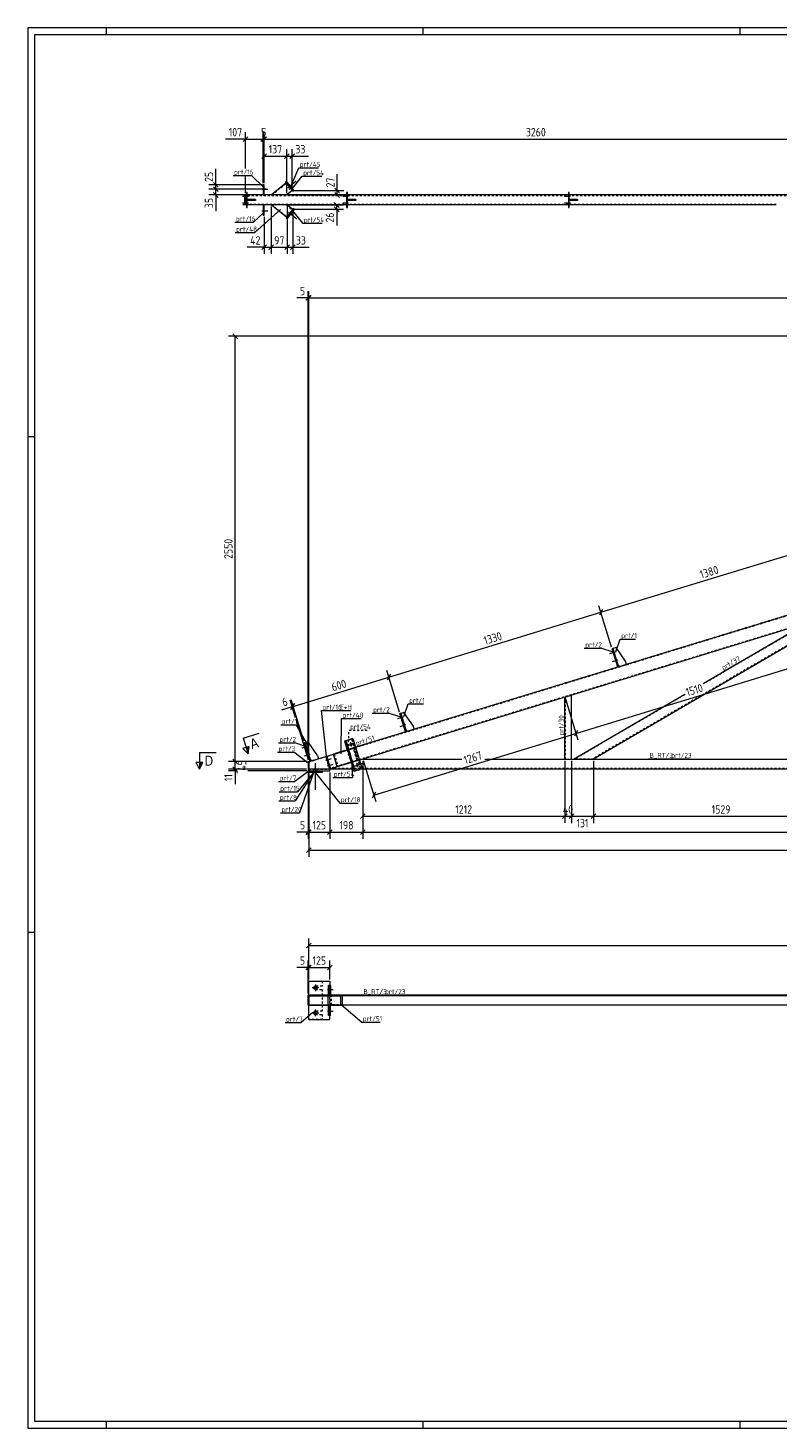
# Model space of a CAD drawing. Header units: millimetres. Extents: x 1 to 1188, y 1 to 840.
# Tile 1 of 6: x 1 to 450, y 1 to 840. Entities that reach past the tile are written whole.
import ezdxf

# ---------------------------------------------------------------- set-up
doc = ezdxf.new("R2010")
doc.units = ezdxf.units.MM
doc.header["$LTSCALE"] = 0.6
doc.linetypes.add('XKITLINE00', pattern=[0])
doc.linetypes.add('XKITLINE02', pattern=[4, 2, -2])
for name, color, linetype, lineweight in [('Bolt', 7, 'Continuous', 0), ('DrawingSheet', 5, 'Continuous', 0), ('Part', 2, 'Continuous', 0), ('PartMark', 3, 'Continuous', 0), ('Section', 6, 'Continuous', 0), ('Z-DIMENSIONS', 1, 'Continuous', 0)]:
    doc.layers.add(name, color=color, linetype=linetype, lineweight=lineweight)
doc.styles.add('ARIAL', font='ARIAL.TTF')
doc.styles.add('ISOCPEUR', font='ISOCPEUR.TTF')

msp = doc.modelspace()

# ---------------------------------------------------------------- hatches: boundary and pattern name
at = {"layer": 'Section'}
for points in [[(133.66, 409.33), (132.91, 404.92), (131.74, 408.75)], [(105.84, 399.9), (103.84, 395.9), (103.84, 399.9)]]:
    msp.add_hatch(color=6, dxfattribs=at).paths.add_polyline_path(points, flags=17)

# ---------------------------------------------------------------- linework, layer by layer
at = {"layer": 'Bolt', "color": 4, "linetype": 'XKITLINE00', "lineweight": 0}
for p, q in [((156.76, 744.28), (161.79, 748.4)), ((133.23, 738.93), (129.68, 738.93)), ((133.23, 738.93), (129.68, 738.93)), ((132.48, 739.63), (131.98, 739.63)), ((132.48, 739.63), (131.98, 739.63)), ((141.28, 743.43), (144.83, 743.43)), ((142.03, 744.13), (142.53, 744.13)), ((142.03, 742.73), (142.53, 742.73)), ((156.96, 745.61), (157.58, 746.12)), ((158.1, 744.22), (158.72, 744.72)), ((193.23, 738.93), (189.68, 738.93)), ((193.23, 738.93), (189.68, 738.93)), ((192.48, 739.63), (191.98, 739.63)), ((192.48, 739.63), (191.98, 739.63)), ((326.23, 738.93), (322.68, 738.93)), ((326.23, 738.93), (322.68, 738.93)), ((325.48, 739.63), (324.98, 739.63)), ((325.48, 739.63), (324.98, 739.63)), ((133.23, 734.93), (129.68, 734.93)), ((133.23, 734.93), (129.68, 734.93)), ((132.48, 738.23), (131.98, 738.23)), ((132.48, 738.23), (131.98, 738.23)), ((132.48, 735.63), (131.98, 735.63)), ((132.48, 735.63), (131.98, 735.63)), ((132.48, 734.23), (131.98, 734.23)), ((132.48, 734.23), (131.98, 734.23)), ((141.28, 730.43), (144.83, 730.43)), ((142.03, 731.13), (142.53, 731.13)), ((193.23, 734.93), (189.68, 734.93)), ((193.23, 734.93), (189.68, 734.93)), ((192.48, 738.23), (191.98, 738.23)), ((192.48, 738.23), (191.98, 738.23)), ((192.48, 735.63), (191.98, 735.63)), ((192.48, 735.63), (191.98, 735.63)), ((192.48, 734.23), (191.98, 734.23)), ((192.48, 734.23), (191.98, 734.23)), ((326.23, 734.93), (322.68, 734.93)), ((326.23, 734.93), (322.68, 734.93)), ((325.48, 738.23), (324.98, 738.23)), ((325.48, 738.23), (324.98, 738.23)), ((325.48, 735.63), (324.98, 735.63)), ((325.48, 735.63), (324.98, 735.63)), ((325.48, 734.23), (324.98, 734.23)), ((325.48, 734.23), (324.98, 734.23)), ((142.03, 729.73), (142.53, 729.73)), ((157.1, 729.6), (162.21, 725.58)), ((157.33, 728.27), (157.96, 727.78)), ((158.45, 729.69), (159.07, 729.19)), ((353.1, 465.96), (349.7, 464.93)), ((353.1, 465.96), (349.7, 464.93)), ((352.18, 466.41), (351.7, 466.27)), ((352.18, 466.41), (351.7, 466.27)), ((352.59, 465.08), (352.11, 464.93)), ((352.59, 465.08), (352.11, 464.93)), ((353.64, 461.63), (353.16, 461.49)), ((353.64, 461.63), (353.16, 461.49)), ((354.56, 461.18), (351.17, 460.15)), ((354.56, 461.18), (351.17, 460.15)), ((354.05, 460.29), (353.57, 460.15)), ((354.05, 460.29), (353.57, 460.15)), ((225.91, 427.08), (222.52, 426.04)), ((225.91, 427.08), (222.52, 426.04)), ((227.37, 422.3), (223.98, 421.26)), ((227.37, 422.3), (223.98, 421.26)), ((224.99, 427.53), (224.51, 427.38)), ((224.99, 427.53), (224.51, 427.38)), ((225.4, 426.19), (224.92, 426.04)), ((225.4, 426.19), (224.92, 426.04)), ((226.45, 422.75), (225.97, 422.6)), ((226.45, 422.75), (225.97, 422.6)), ((226.86, 421.41), (226.38, 421.26)), ((226.86, 421.41), (226.38, 421.26)), ((193.26, 410.3), (196.87, 411.4)), ((194.05, 411.21), (194.03, 410.85)), ((194.35, 411.58), (194.05, 411.21)), ((194.61, 411.56), (194.35, 411.58)), ((194.96, 411.26), (194.61, 411.56)), ((195.13, 410.92), (194.96, 411.26)), ((168.53, 409.54), (165.14, 408.5)), ((168.53, 409.54), (165.14, 408.5)), ((169.99, 404.76), (166.6, 403.72)), ((169.99, 404.76), (166.6, 403.72)), ((167.61, 409.99), (167.13, 409.84)), ((167.61, 409.99), (167.13, 409.84)), ((168.02, 408.65), (167.54, 408.5)), ((168.02, 408.65), (167.54, 408.5)), ((169.07, 405.21), (168.59, 405.06)), ((169.07, 405.21), (168.59, 405.06)), ((169.48, 403.87), (169, 403.72)), ((169.48, 403.87), (169, 403.72)), ((194.03, 410.85), (194.1, 410.51)), ((194.1, 410.51), (194.27, 410.17)), ((194.27, 410.17), (194.63, 409.87)), ((194.63, 409.87), (194.88, 409.85)), ((194.88, 409.85), (195.18, 410.22)), ((195.21, 410.58), (195.13, 410.92)), ((195.18, 410.22), (195.21, 410.58)), ((172.36, 394.9), (172.36, 395.9)), ((172.36, 394.9), (172.36, 395.9)), ((173.36, 383.4), (173.36, 399.4)), ((173.36, 383.4), (173.36, 399.4)), ((174.36, 394.9), (174.36, 395.9)), ((174.36, 394.9), (174.36, 395.9)), ((179.52, 401.13), (182.91, 402.17)), ((180.03, 402.02), (180.51, 402.17)), ((180.44, 400.68), (180.92, 400.83)), ((180.54, 397.78), (183.94, 398.82)), ((181.05, 398.67), (181.53, 398.82)), ((181.46, 397.33), (181.94, 397.48)), ((197.06, 397.87), (201.95, 399.36)), ((197.85, 398.78), (197.83, 398.42)), ((197.83, 398.42), (197.9, 398.08)), ((198.15, 399.14), (197.85, 398.78)), ((197.9, 398.08), (198.07, 397.73)), ((198.07, 397.73), (198.43, 397.44)), ((198.41, 399.13), (198.15, 399.14)), ((198.76, 398.83), (198.41, 399.13)), ((198.43, 397.44), (198.68, 397.42)), ((198.68, 397.42), (198.98, 397.79)), ((198.94, 398.49), (198.76, 398.83)), ((199.01, 398.15), (198.94, 398.49)), ((198.98, 397.79), (199.01, 398.15)), ((175.36, 264.8), (171.36, 264.8)), ((173.36, 266.8), (173.36, 262.8)), ((180.54, 263.8), (183.94, 263.8)), ((181.56, 264.16), (181.53, 263.8)), ((181.53, 263.8), (181.56, 263.44)), ((181.74, 264.5), (181.56, 264.16)), ((181.56, 263.44), (181.72, 263.11)), ((181.72, 263.11), (181.74, 263.1)), ((181.76, 264.5), (181.74, 264.5)), ((181.74, 263.1), (181.91, 263.44)), ((181.91, 264.16), (181.76, 264.5)), ((181.94, 263.8), (181.91, 264.16)), ((181.91, 263.44), (181.94, 263.8)), ((173.36, 247.8), (173.36, 251.8)), ((171.36, 249.8), (175.36, 249.8)), ((180.54, 250.8), (183.94, 250.8)), ((181.56, 251.16), (181.53, 250.8)), ((181.53, 250.8), (181.56, 250.44)), ((181.74, 251.5), (181.56, 251.16)), ((181.56, 250.44), (181.72, 250.11)), ((181.72, 250.11), (181.74, 250.1)), ((181.76, 251.5), (181.74, 251.5)), ((181.74, 250.1), (181.91, 250.44)), ((181.91, 251.16), (181.76, 251.5)), ((181.94, 250.8), (181.91, 251.16)), ((181.91, 250.44), (181.94, 250.8))]:
    msp.add_line(p, q, dxfattribs=at)
at = {"layer": 'Bolt', "color": 4, "linetype": 'XKITLINE02', "lineweight": 0}
for p, q in [((192.93, 410.2), (196.87, 411.4)), ((179.52, 401.13), (182.91, 402.17)), ((180.03, 402.02), (180.51, 402.17)), ((180.44, 400.68), (180.92, 400.83)), ((180.54, 397.78), (183.94, 398.82)), ((181.05, 398.67), (181.53, 398.82)), ((181.46, 397.33), (181.94, 397.48)), ((196.73, 397.77), (201.55, 399.24))]:
    msp.add_line(p, q, dxfattribs=at)
at = {"layer": 'Bolt', "color": 4, "linetype": 'XKITLINE00', "lineweight": 0}
for centre in [(173.36, 264.8), (173.36, 249.8)]:
    msp.add_circle(centre, 1, dxfattribs=at)
at = {"layer": 'DrawingSheet', "color": 2, "linetype": 'XKITLINE00', "lineweight": 0}
for p, q in [((1188, 840), (1, 840)), ((1, 840), (1, 1)), ((48, 836), (48, 840)), ((238, 836), (238, 840)), ((428, 836), (428, 840)), ((5, 595), (1, 595)), ((5, 298), (1, 298)), ((1, 1), (1188, 1)), ((48, 1), (48, 5)), ((238, 1), (238, 5)), ((428, 1), (428, 5))]:
    msp.add_line(p, q, dxfattribs=at)
at = {"layer": 'DrawingSheet', "color": 3, "linetype": 'XKITLINE00', "lineweight": 0}
for p, q in [((1184, 836), (5, 836)), ((5, 836), (5, 5)), ((5, 5), (1184, 5))]:
    msp.add_line(p, q, dxfattribs=at)
at = {"layer": 'Part', "color": 2, "linetype": 'XKITLINE00', "lineweight": 0}
for p, q in [((146.71, 739.93), (155.63, 747.24)), ((155.94, 748.13), (155.32, 747.62)), ((155.32, 747.62), (159.75, 742.21)), ((160.37, 742.71), (155.94, 748.13)), ((131.38, 739.93), (129.84, 739.93)), ((130.9, 733.93), (130.9, 739.93)), ((131.38, 733.93), (131.38, 739.93)), ((131.38, 733.93), (131.38, 739.93)), ((131.98, 739.93), (131.38, 739.93)), ((132.48, 741.43), (131.98, 741.43)), ((131.98, 741.43), (131.98, 732.43)), ((132.48, 732.43), (132.48, 741.43)), ((191.98, 739.93), (132.48, 739.93)), ((142.53, 745.93), (142.03, 745.93)), ((142.03, 745.93), (142.03, 739.93)), ((142.53, 739.93), (142.53, 745.93)), ((156.18, 739.93), (146.71, 739.93)), ((159.43, 742.59), (156.18, 739.93)), ((159.75, 742.21), (160.37, 742.71)), ((192.48, 741.43), (191.98, 741.43)), ((191.98, 741.43), (191.98, 732.43)), ((192.48, 732.43), (192.48, 741.43)), ((324.98, 739.93), (192.48, 739.93)), ((325.48, 741.43), (324.98, 741.43)), ((324.98, 741.43), (324.98, 732.43)), ((325.48, 732.43), (325.48, 741.43)), ((462.98, 739.93), (325.48, 739.93)), ((131.38, 733.93), (129.84, 733.93)), ((131.98, 733.93), (131.38, 733.93)), ((131.98, 732.43), (132.48, 732.43)), ((137.48, 737.18), (132.48, 737.18)), ((132.48, 737.18), (132.48, 736.68)), ((137.48, 736.68), (132.48, 736.68)), ((191.98, 733.93), (132.48, 733.93)), ((134.48, 736.68), (134.48, 737.18)), ((137.48, 737.18), (137.48, 737.18)), ((137.48, 736.68), (137.48, 737.18)), ((137.48, 736.68), (137.48, 736.68)), ((142.03, 733.93), (142.03, 727.93)), ((142.53, 727.93), (142.53, 733.93)), ((156.44, 733.93), (146.74, 733.93)), ((156.03, 726.62), (146.74, 733.93)), ((160.05, 731.73), (155.72, 726.23)), ((156.35, 725.73), (160.68, 731.23)), ((156.44, 733.93), (159.74, 731.34)), ((160.68, 731.23), (160.05, 731.73)), ((191.98, 732.43), (192.48, 732.43)), ((197.48, 737.18), (192.48, 737.18)), ((192.48, 737.18), (192.48, 736.68)), ((197.48, 736.68), (192.48, 736.68)), ((324.98, 733.93), (192.48, 733.93)), ((194.48, 736.68), (194.48, 737.18)), ((197.48, 737.18), (197.48, 737.18)), ((197.48, 736.68), (197.48, 737.18)), ((197.48, 736.68), (197.48, 736.68)), ((324.98, 732.43), (325.48, 732.43)), ((330.48, 737.18), (325.48, 737.18)), ((325.48, 737.18), (325.48, 736.68)), ((330.48, 736.68), (325.48, 736.68)), ((449.58, 733.93), (325.48, 733.93)), ((327.48, 736.68), (327.48, 737.18)), ((330.48, 737.18), (330.48, 737.18)), ((330.48, 736.68), (330.48, 737.18)), ((330.48, 736.68), (330.48, 736.68)), ((142.03, 727.93), (142.53, 727.93)), ((155.72, 726.23), (156.35, 725.73)), ((491.33, 498.81), (197.42, 408.96)), ((493.67, 491.16), (199.76, 401.31)), ((492.33, 490.76), (339.99, 401.9)), ((405.76, 447.21), (467.3, 483.1)), ((351.65, 468.14), (351.17, 468)), ((354.53, 457), (351.17, 468)), ((353.56, 468.73), (351.65, 468.14)), ((351.65, 468.14), (355.01, 457.15)), ((359.21, 460.52), (353.56, 468.73)), ((355.01, 457.15), (354.53, 457)), ((354.72, 458.1), (355.97, 457.44)), ((355.97, 457.44), (359.79, 458.61)), ((359.79, 458.61), (359.21, 460.52)), ((322.89, 438.95), (326.89, 440.17)), ((322.89, 401.9), (322.89, 438.95)), ((326.89, 401.9), (326.89, 440.17)), ((328.08, 401.9), (394.83, 440.83)), ((224.46, 429.26), (223.98, 429.11)), ((227.34, 418.11), (223.98, 429.11)), ((226.37, 429.84), (224.46, 429.26)), ((224.46, 429.26), (227.82, 418.26)), ((232.02, 421.64), (226.37, 429.84)), ((228.78, 418.55), (232.6, 419.72)), ((232.6, 419.72), (232.02, 421.64)), ((167.08, 411.71), (166.61, 411.56)), ((166.61, 411.56), (169.97, 400.56)), ((169, 412.29), (167.08, 411.71)), ((167.08, 411.71), (170.45, 400.71)), ((174.64, 404.09), (169, 412.29)), ((191.07, 412.77), (190.68, 412.65)), ((190.68, 412.65), (192.29, 407.39)), ((191.07, 412.77), (195.81, 414.22)), ((196.62, 394.6), (191.07, 412.77)), ((197.22, 394.78), (191.67, 412.95)), ((195.81, 414.22), (201.36, 396.05)), ((227.82, 418.26), (227.34, 418.11)), ((227.53, 419.22), (228.78, 418.55)), ((170.45, 400.71), (184.08, 404.88)), ((174.64, 404.09), (175.23, 402.17)), ((179.65, 403.26), (180.13, 403.41)), ((179.65, 403.26), (181.9, 395.9)), ((180.13, 403.41), (182.38, 396.05)), ((192.68, 407.51), (184.08, 404.88)), ((186.42, 397.23), (184.08, 404.88)), ((168.89, 400.39), (169.39, 400.39)), ((168.89, 400.39), (168.89, 395.9)), ((168.89, 395.9), (169.39, 395.9)), ((169.39, 400.39), (169.97, 400.56)), ((169.39, 395.9), (169.39, 400.39)), ((169.39, 400.39), (169.39, 395.9)), ((169.39, 394.9), (169.39, 395.9)), ((181.89, 395.9), (169.39, 395.9)), ((169.39, 394.9), (181.89, 394.9)), ((169.39, 393.9), (169.39, 394.9)), ((169.39, 394.9), (177.39, 394.9)), ((169.39, 394.7), (169.39, 394.9)), ((169.39, 394.9), (177.39, 394.9)), ((169.39, 394.4), (169.39, 394.7)), ((169.39, 394.7), (177.39, 394.7)), ((177.39, 394.7), (169.39, 394.7)), ((177.39, 394.4), (169.39, 394.4)), ((169.39, 394.4), (169.39, 393.9)), ((177.39, 394.4), (169.39, 394.4)), ((170.45, 400.71), (169.97, 400.56)), ((170.15, 401.67), (171.4, 401)), ((177.39, 393.9), (177.39, 394.9)), ((177.39, 394.7), (177.39, 394.9)), ((177.39, 394.4), (177.39, 394.7)), ((177.39, 393.9), (177.39, 394.4)), ((181.89, 395.9), (181.9, 395.9)), ((181.89, 394.9), (181.89, 395.9)), ((182.38, 396.05), (181.9, 395.9)), ((181.9, 395.9), (182.07, 395.9)), ((186.42, 397.23), (182.07, 395.9)), ((186.42, 397.23), (182.07, 395.9)), ((196.22, 395.9), (182.07, 395.9)), ((195.01, 399.86), (186.42, 397.23)), ((196.23, 394.48), (195.8, 395.9)), ((196.62, 394.6), (196.23, 394.48)), ((201.36, 396.05), (196.62, 394.6)), ((201.7, 401.9), (199.76, 401.31)), ((987.39, 395.9), (200.88, 395.9)), ((201.7, 401.9), (261.07, 401.9)), ((274.84, 401.9), (999.39, 401.9)), ((322.89, 401.9), (326.89, 401.9)), ((177.39, 393.9), (169.39, 393.9)), ((177.39, 393.9), (169.39, 393.9)), ((169.39, 268.8), (169.39, 268.8)), ((169.39, 260.3), (169.39, 268.8)), ((169.39, 268.8), (181.89, 268.8)), ((181.89, 268.8), (181.89, 268.8)), ((181.89, 268.8), (181.89, 266.3)), ((168.89, 260.3), (169.39, 260.3)), ((168.89, 254.3), (168.89, 260.3)), ((169.39, 260.3), (169.39, 254.3)), ((189.48, 260.3), (169.39, 260.3)), ((169.39, 260.3), (169.39, 260)), ((181.21, 266.3), (182.38, 266.3)), ((181.21, 260.3), (181.21, 266.3)), ((181.21, 260.3), (181.73, 260.3)), ((181.73, 266.3), (181.73, 260.3)), ((182.38, 266.3), (182.38, 260.3)), ((999.39, 260.3), (189.48, 260.3)), ((189.48, 260), (189.48, 260.3)), ((189.48, 254.3), (189.48, 260.3)), ((169.39, 254.3), (168.89, 254.3)), ((169.39, 260), (188.46, 260)), ((169.39, 254.3), (169.39, 254.6)), ((169.39, 254.6), (188.46, 254.6)), ((169.39, 245.8), (169.39, 254.3)), ((169.39, 254.3), (189.48, 254.3)), ((181.05, 254.6), (181.05, 260)), ((181.21, 254.3), (181.73, 254.3)), ((181.21, 248.3), (181.21, 254.3)), ((181.73, 248.3), (181.73, 254.3)), ((182.38, 248.3), (182.38, 254.3)), ((188.46, 254.6), (188.46, 260)), ((999.39, 260), (189.48, 260)), ((189.48, 254.3), (189.48, 254.6)), ((189.48, 254.6), (999.39, 254.6)), ((999.39, 254.3), (189.48, 254.3)), ((169.39, 245.8), (169.39, 245.8)), ((169.39, 245.8), (181.89, 245.8)), ((182.38, 248.3), (181.21, 248.3)), ((181.89, 245.8), (181.89, 248.3)), ((181.89, 245.8), (181.89, 245.8))]:
    msp.add_line(p, q, dxfattribs=at)
at = {"layer": 'Part', "color": 7, "linetype": 'XKITLINE02', "lineweight": 0}
for p, q in [((147.18, 739.93), (155.82, 747)), ((155.63, 747.24), (159.43, 742.59)), ((131.38, 739.93), (130.36, 739.93)), ((130.36, 739.63), (1003.39, 739.63)), ((131.29, 739.63), (131.29, 734.23)), ((132.48, 739.93), (131.98, 739.93)), ((142.03, 739.93), (142.53, 739.93)), ((155.71, 739.93), (159.24, 742.82)), ((192.48, 739.93), (191.98, 739.93)), ((325.48, 739.93), (324.98, 739.93)), ((131.29, 734.23), (130.36, 734.23)), ((131.38, 733.93), (130.36, 733.93)), ((449.58, 734.23), (131.29, 734.23)), ((132.48, 733.93), (131.98, 733.93)), ((133.48, 736.68), (133.48, 737.18)), ((137.48, 737.18), (137.48, 736.68)), ((142.53, 733.93), (142.03, 733.93)), ((147.23, 733.93), (156.22, 726.86)), ((155.96, 733.93), (159.56, 731.1)), ((159.74, 731.34), (156.03, 726.62)), ((192.48, 733.93), (191.98, 733.93)), ((193.48, 736.68), (193.48, 737.18)), ((197.48, 737.18), (197.48, 736.68)), ((325.48, 733.93), (324.98, 733.93)), ((326.48, 736.68), (326.48, 737.18)), ((330.48, 737.18), (330.48, 736.68)), ((1003.39, 655.05), (169.39, 400.08)), ((1003.39, 655.37), (184.08, 404.88)), ((588.38, 520.43), (181.05, 395.9)), ((491.08, 490.37), (339.39, 401.9)), ((468.55, 483.49), (405.85, 446.91)), ((351.65, 468.14), (354.72, 458.1)), ((323.19, 401.9), (323.19, 439.04)), ((326.59, 440.08), (326.59, 401.9)), ((394.92, 440.54), (328.67, 401.9)), ((224.46, 429.26), (227.53, 419.22)), ((167.08, 411.71), (170.15, 401.67)), ((195.51, 414.12), (191.07, 412.77)), ((196.82, 394.66), (191.27, 412.83)), ((194.92, 413.94), (200.47, 395.77)), ((200.76, 395.86), (195.21, 414.03)), ((201.06, 395.95), (195.51, 414.12)), ((180.13, 403.41), (179.65, 403.26)), ((181.9, 395.9), (179.65, 403.26)), ((182.38, 396.05), (180.13, 403.41)), ((184.05, 404.87), (196.22, 408.59)), ((184.05, 404.87), (186.39, 397.22)), ((197.42, 408.96), (184.08, 404.88)), ((196.13, 408.25), (184.59, 404.72)), ((184.59, 404.72), (186.76, 397.65)), ((196.43, 408.34), (184.64, 404.74)), ((184.64, 404.74), (186.8, 397.66)), ((192.29, 407.39), (195.8, 395.9)), ((194.93, 399.83), (192.59, 407.48)), ((196.52, 408.68), (192.68, 407.51)), ((194.91, 400.14), (192.75, 407.22)), ((195.02, 400.17), (192.86, 407.25)), ((195.31, 399.95), (192.97, 407.6)), ((195.15, 400.21), (192.99, 407.29)), ((193.11, 407.64), (195.45, 399.99)), ((193.24, 407.37), (195.4, 400.29)), ((193.36, 407.72), (196.52, 408.68)), ((195.7, 400.07), (193.36, 407.72)), ((198.29, 401.17), (196.13, 408.25)), ((196.22, 408.59), (198.56, 400.94)), ((198.59, 401.26), (196.43, 408.34)), ((196.52, 408.68), (198.86, 401.03)), ((169.39, 395.9), (181.89, 395.9)), ((169.39, 395.9), (169.39, 395.9)), ((169.39, 395.9), (181.89, 395.9)), ((169.39, 395.9), (169.39, 395.9)), ((169.39, 394.9), (181.89, 394.9)), ((169.39, 393.9), (169.39, 394.4)), ((169.97, 400.56), (170.45, 400.71)), ((171.4, 401), (175.23, 402.17)), ((172.36, 393.9), (172.36, 394.9)), ((172.36, 393.9), (172.36, 394.9)), ((172.36, 394.7), (172.36, 394.9)), ((172.36, 394.7), (172.36, 394.9)), ((172.36, 394.4), (172.36, 394.7)), ((172.36, 394.4), (172.36, 394.7)), ((172.36, 393.9), (172.36, 394.4)), ((172.36, 393.9), (172.36, 394.4)), ((173.36, 393.9), (173.36, 394.9)), ((173.36, 393.9), (173.36, 394.9)), ((173.36, 393.9), (173.36, 394.9)), ((173.36, 393.9), (173.36, 394.9)), ((173.36, 394.7), (173.36, 394.9)), ((173.36, 394.7), (173.36, 394.9)), ((173.36, 394.7), (173.36, 394.9)), ((173.36, 394.7), (173.36, 394.9)), ((173.36, 394.4), (173.36, 394.7)), ((173.36, 394.4), (173.36, 394.7)), ((173.36, 394.4), (173.36, 394.7)), ((173.36, 394.4), (173.36, 394.7)), ((173.36, 393.9), (173.36, 394.4)), ((173.36, 393.9), (173.36, 394.4)), ((173.36, 393.9), (173.36, 394.4)), ((173.36, 393.9), (173.36, 394.4)), ((177.39, 393.9), (177.39, 394.9)), ((177.39, 393.9), (177.39, 394.9)), ((177.39, 394.9), (177.39, 393.9)), ((177.39, 393.9), (177.39, 394.9)), ((177.39, 394.9), (177.39, 393.9)), ((177.39, 394.7), (177.39, 394.9)), ((177.39, 394.7), (177.39, 394.9)), ((177.39, 394.9), (177.39, 394.7)), ((177.39, 394.7), (177.39, 394.9)), ((177.39, 394.9), (177.39, 394.7)), ((177.39, 394.4), (177.39, 394.7)), ((177.39, 394.4), (177.39, 394.7)), ((177.39, 394.7), (177.39, 394.4)), ((177.39, 394.4), (177.39, 394.7)), ((177.39, 394.7), (177.39, 394.4)), ((177.39, 393.9), (177.39, 394.4)), ((177.39, 393.9), (177.39, 394.4)), ((177.39, 394.4), (177.39, 393.9)), ((177.39, 393.9), (177.39, 394.4)), ((177.39, 394.4), (177.39, 393.9)), ((181.89, 395.9), (181.89, 395.9)), ((181.89, 395.9), (181.89, 395.9)), ((182.38, 396.05), (181.9, 395.9)), ((181.9, 395.9), (181.9, 395.9)), ((999.39, 396.2), (183.05, 396.2)), ((198.56, 400.94), (186.39, 397.22)), ((199.76, 401.31), (186.42, 397.23)), ((199.76, 401.31), (186.42, 397.23)), ((198.29, 401.17), (186.76, 397.65)), ((186.8, 397.66), (198.59, 401.26)), ((198.86, 401.03), (195.01, 399.86)), ((200.88, 395.9), (196.22, 395.9)), ((196.62, 394.6), (201.06, 395.95)), ((261.16, 401.6), (200.72, 401.6)), ((999.39, 401.6), (274.94, 401.6)), ((339.99, 401.9), (328.08, 401.9)), ((169.39, 268.8), (177.39, 268.8)), ((169.39, 245.8), (169.39, 268.8)), ((169.39, 268.8), (177.39, 268.8)), ((169.39, 245.8), (169.39, 268.8)), ((169.39, 268.8), (177.39, 268.8)), ((169.39, 245.8), (169.39, 268.8)), ((169.39, 268.8), (177.39, 268.8)), ((169.39, 245.8), (169.39, 268.8)), ((169.39, 268.8), (181.89, 268.8)), ((177.39, 268.8), (177.39, 265.8)), ((177.39, 268.8), (177.39, 265.8)), ((177.39, 268.8), (177.39, 265.8)), ((177.39, 268.8), (177.39, 265.8)), ((169.39, 254.3), (169.39, 260.3)), ((172.36, 264.8), (172.43, 265.18)), ((172.36, 264.8), (172.43, 265.18)), ((172.36, 264.8), (172.43, 265.18)), ((172.36, 264.8), (172.43, 265.18)), ((172.43, 264.42), (172.36, 264.8)), ((172.43, 264.42), (172.36, 264.8)), ((172.43, 264.42), (172.36, 264.8)), ((172.43, 264.42), (172.36, 264.8)), ((173.36, 263.8), (172.97, 263.88)), ((173.36, 263.8), (172.97, 263.88)), ((173.36, 263.8), (172.97, 263.88)), ((173.36, 263.8), (172.97, 263.88)), ((172.98, 265.73), (173.36, 265.8)), ((172.98, 265.73), (173.36, 265.8)), ((172.98, 265.73), (173.36, 265.8)), ((172.98, 265.73), (173.36, 265.8)), ((177.39, 265.8), (173.36, 265.8)), ((177.39, 265.8), (173.36, 265.8)), ((177.39, 265.8), (173.36, 265.8)), ((177.39, 265.8), (173.36, 265.8)), ((173.36, 263.8), (177.39, 263.8)), ((173.36, 263.8), (177.39, 263.8)), ((173.36, 263.8), (177.39, 263.8)), ((173.36, 263.8), (177.39, 263.8)), ((177.39, 263.8), (177.39, 250.8)), ((177.39, 263.8), (177.39, 250.8)), ((177.39, 263.8), (177.39, 250.8)), ((177.39, 263.8), (177.39, 250.8)), ((181.73, 260.3), (182.38, 260.3)), ((181.89, 248.3), (181.89, 266.3)), ((181.9, 260.3), (181.9, 266.3)), ((189.48, 260.3), (182.07, 260.3)), ((182.07, 254.3), (182.07, 260.3)), ((182.07, 254.3), (182.07, 260.3)), ((181.73, 254.3), (182.38, 254.3)), ((181.9, 248.3), (181.9, 254.3)), ((189.48, 254.3), (182.07, 254.3)), ((189.48, 260), (183.05, 260)), ((183.05, 254.6), (183.05, 260)), ((189.48, 254.6), (183.05, 254.6)), ((177.39, 245.8), (169.39, 245.8)), ((177.39, 245.8), (169.39, 245.8)), ((177.39, 245.8), (169.39, 245.8)), ((177.39, 245.8), (169.39, 245.8)), ((169.39, 245.8), (181.89, 245.8)), ((172.36, 249.8), (172.43, 250.19)), ((172.36, 249.8), (172.43, 250.19)), ((172.36, 249.8), (172.43, 250.19)), ((172.36, 249.8), (172.43, 250.19)), ((172.43, 249.42), (172.36, 249.8)), ((172.43, 249.42), (172.36, 249.8)), ((172.43, 249.42), (172.36, 249.8)), ((172.43, 249.42), (172.36, 249.8)), ((172.98, 250.73), (173.36, 250.8)), ((172.98, 250.73), (173.36, 250.8)), ((172.98, 250.73), (173.36, 250.8)), ((172.98, 250.73), (173.36, 250.8)), ((173.36, 248.8), (172.98, 248.88)), ((173.36, 248.8), (172.98, 248.88)), ((173.36, 248.8), (172.98, 248.88)), ((173.36, 248.8), (172.98, 248.88)), ((177.39, 250.8), (173.36, 250.8)), ((177.39, 250.8), (173.36, 250.8)), ((177.39, 250.8), (173.36, 250.8)), ((177.39, 250.8), (173.36, 250.8)), ((173.36, 248.8), (177.39, 248.8)), ((173.36, 248.8), (177.39, 248.8)), ((173.36, 248.8), (177.39, 248.8)), ((173.36, 248.8), (177.39, 248.8)), ((177.39, 248.8), (177.39, 245.8)), ((177.39, 248.8), (177.39, 245.8)), ((177.39, 248.8), (177.39, 245.8)), ((177.39, 248.8), (177.39, 245.8))]:
    msp.add_line(p, q, dxfattribs=at)
for centre, start, end in [((173.36, 264.8), 112.49313, 157.49177), ((173.36, 264.8), 112.49313, 157.49177), ((173.36, 264.8), 112.49313, 157.49177), ((173.36, 264.8), 112.49313, 157.49177), ((173.36, 264.8), 202.48891, 247.48456), ((173.36, 264.8), 202.48891, 247.48456), ((173.36, 264.8), 202.48891, 247.48456), ((173.36, 264.8), 202.48891, 247.48456), ((173.36, 249.8), 112.49538, 157.49846), ((173.36, 249.8), 112.49538, 157.49846), ((173.36, 249.8), 112.49538, 157.49846), ((173.36, 249.8), 112.49538, 157.49846), ((173.36, 249.8), 202.49846, 247.49538), ((173.36, 249.8), 202.49846, 247.49538), ((173.36, 249.8), 202.49846, 247.49538), ((173.36, 249.8), 202.49846, 247.49538)]:
    msp.add_arc(centre, 1, start, end, dxfattribs=at)
at = {"layer": 'PartMark', "color": 7, "linetype": 'XKITLINE00', "lineweight": 0}
for p, q in [((157.7, 743.31), (163.33, 756.17)), ((163.33, 756.17), (175.1, 756.17)), ((123.94, 751.59), (134.93, 751.59)), ((142.16, 744.7), (134.93, 751.59)), ((159.3, 743.69), (165.38, 751.13)), ((165.38, 751.13), (177.15, 751.13)), ((152.46, 731.18), (136.94, 717.4)), ((159.49, 730.43), (165.53, 722.94)), ((125.1, 723.56), (136.1, 723.56)), ((142.16, 729.16), (136.1, 723.56)), ((165.53, 722.94), (177.31, 722.94)), ((125.17, 717.4), (136.94, 717.4)), ((353.46, 466.23), (356.05, 473.79)), ((356.05, 473.79), (365.24, 473.79)), ((334.48, 468.25), (344.19, 468.25)), ((351.98, 465.85), (344.19, 468.25)), ((417.63, 454.25), (427.58, 460.05)), ((176.89, 430.89), (194.46, 430.89)), ((180.24, 401.84), (176.89, 430.89)), ((207.29, 429.36), (217, 429.36)), ((224.79, 426.96), (217, 429.36)), ((226.27, 427.34), (228.86, 434.9)), ((228.86, 434.9), (238.05, 434.9)), ((152.49, 422.47), (161.68, 422.47)), ((168.9, 409.79), (161.68, 422.47)), ((188.8, 405.02), (189.03, 426.13)), ((189.03, 426.13), (200.8, 426.13)), ((322.79, 415.4), (322.79, 426.91)), ((151.18, 411.54), (160.88, 411.54)), ((167.42, 409.41), (160.88, 411.54)), ((197.57, 409.11), (208.09, 412.32)), ((150.61, 406), (160.31, 406)), ((169.02, 399.46), (160.31, 406)), ((170.18, 395.26), (160.98, 388.47)), ((172.52, 394.5), (161.14, 376.78)), ((172.52, 394.81), (163.86, 369.57)), ((172.52, 394.57), (187.96, 375.48)), ((194.89, 401.83), (195.48, 390.81)), ((373.02, 402), (397.55, 402)), ((151.27, 388.47), (160.98, 388.47)), ((172.52, 394.19), (162.62, 382.19)), ((183.71, 390.81), (195.48, 390.81)), ((151.62, 382.19), (162.62, 382.19)), ((151.43, 376.78), (161.14, 376.78)), ((152.34, 369.57), (163.86, 369.57)), ((187.96, 375.48), (198.96, 375.48)), ((201.47, 260.4), (226, 260.4)), ((188.93, 254.57), (201.1, 244.22)), ((155.09, 243.98), (164.8, 243.98)), ((171.73, 250.08), (164.8, 243.98)), ((201.1, 244.22), (212.09, 244.22))]:
    msp.add_line(p, q, dxfattribs=at)
at = {"layer": 'PartMark', "color": 7, "linetype": 'XKITLINE02', "lineweight": 0}
for p, q in [((193.1, 409.56), (193.49, 419.13)), ((193.49, 419.13), (205.26, 419.13))]:
    msp.add_line(p, q, dxfattribs=at)
at = {"layer": 'Section', "color": 6, "linetype": 'XKITLINE00', "lineweight": 0}
for p, q in [((129.99, 414.48), (139.55, 417.41)), ((129.99, 414.48), (132.91, 404.92)), ((103.84, 405.9), (113.84, 405.9)), ((103.84, 405.9), (103.84, 395.9)), ((133.66, 409.33), (129.83, 408.16)), ((132.91, 404.92), (129.83, 408.16)), ((132.91, 404.92), (133.66, 409.33)), ((103.84, 395.9), (101.84, 399.9)), ((105.84, 399.9), (101.84, 399.9)), ((103.84, 395.9), (105.84, 399.9))]:
    msp.add_line(p, q, dxfattribs=at)
at = {"layer": 'Z-DIMENSIONS', "color": 7, "linetype": 'XKITLINE00', "lineweight": 0}
for p, q in [((131.38, 773.46), (119.46, 773.46)), ((131.38, 773.46), (119.46, 773.46)), ((132.79, 774.87), (129.96, 772.04)), ((131.38, 755.79), (131.38, 777.56)), ((131.38, 773.46), (142.03, 773.46)), ((143.44, 774.87), (140.61, 772.04)), ((142.63, 774.06), (140.61, 772.04)), ((143.94, 774.87), (141.11, 772.04)), ((143.13, 774.06), (141.11, 772.04)), ((142.03, 746.93), (142.03, 777.56)), ((142.03, 746.93), (142.03, 774.06)), ((142.03, 773.46), (142.53, 773.46)), ((142.53, 746.93), (142.53, 777.56)), ((142.53, 746.93), (142.53, 774.06)), ((142.53, 773.46), (468.52, 773.46)), ((143.94, 764.67), (141.11, 761.84)), ((142.53, 746.93), (142.53, 767.35)), ((157.6, 764.67), (154.77, 761.84)), ((157.6, 764.67), (154.77, 761.84)), ((156.18, 740.93), (156.18, 767.35)), ((156.18, 740.93), (156.18, 767.35)), ((160.85, 764.67), (158.02, 761.84)), ((159.43, 743.59), (159.43, 767.35)), ((113.54, 745.93), (113.54, 755.7)), ((113.54, 745.93), (113.54, 755.7)), ((142.53, 763.25), (156.18, 763.25)), ((156.18, 763.25), (159.43, 763.25)), ((159.43, 763.25), (169.2, 763.25)), ((159.43, 763.25), (169.2, 763.25)), ((112.12, 747.35), (114.95, 744.52)), ((131.38, 740.93), (131.38, 751.59)), ((186.37, 742.59), (186.37, 752.36)), ((186.37, 742.59), (186.37, 752.36)), ((141.53, 745.93), (109.44, 745.93)), ((143.83, 743.43), (109.44, 743.43)), ((143.83, 743.43), (109.44, 743.43)), ((141.53, 739.93), (109.44, 739.93)), ((112.12, 744.85), (114.95, 742.02)), ((112.12, 744.85), (114.95, 742.02)), ((112.12, 741.35), (114.95, 738.52)), ((113.54, 743.43), (113.54, 745.93)), ((113.54, 739.93), (113.54, 743.43)), ((113.54, 739.93), (113.54, 730.17)), ((113.54, 739.93), (113.54, 730.17)), ((157.18, 739.93), (190.37, 739.93)), ((160.43, 742.59), (190.37, 742.59)), ((184.96, 744.01), (187.79, 741.18)), ((184.96, 741.35), (187.79, 738.52)), ((186.37, 739.93), (186.37, 742.59)), ((146.74, 732.93), (146.74, 704.62)), ((146.74, 732.93), (146.74, 704.62)), ((156.44, 732.93), (156.44, 704.62)), ((156.44, 732.93), (156.44, 704.62)), ((157.44, 733.93), (190.06, 733.93)), ((159.74, 730.34), (159.74, 704.62)), ((160.74, 731.34), (190.06, 731.34)), ((184.65, 735.35), (187.48, 732.52)), ((184.65, 732.75), (187.48, 729.92)), ((186.06, 731.34), (186.06, 733.93)), ((186.06, 731.34), (186.06, 721.57)), ((186.06, 731.34), (186.06, 721.57)), ((142.53, 726.93), (142.53, 704.62)), ((142.53, 708.62), (132.33, 708.62)), ((142.53, 708.62), (132.33, 708.62)), ((143.94, 710.04), (141.11, 707.21)), ((142.53, 708.62), (146.74, 708.62)), ((148.15, 710.04), (145.33, 707.21)), ((147.58, 709.47), (145.33, 707.21)), ((146.74, 708.62), (156.44, 708.62)), ((157.86, 710.04), (155.03, 707.21)), ((157.86, 710.04), (155.03, 707.21)), ((156.44, 708.62), (159.74, 708.62)), ((161.16, 710.04), (158.33, 707.21)), ((159.74, 708.62), (169.51, 708.62)), ((159.74, 708.62), (169.51, 708.62)), ((170.31, 679.63), (167.48, 676.8)), ((170.81, 679.63), (167.98, 676.8)), ((170.81, 679.63), (167.98, 676.8)), ((168.89, 401.39), (168.89, 682.32)), ((169.39, 401.39), (169.39, 682.32)), ((169.39, 401.39), (169.39, 682.32)), ((168.89, 678.22), (162.13, 678.22)), ((168.89, 678.22), (162.13, 678.22)), ((168.89, 678.22), (169.39, 678.22)), ((169.39, 678.22), (1003.39, 678.22)), ((1002.39, 655.37), (121.14, 655.37)), ((123.82, 656.78), (126.65, 653.95)), ((125.24, 400.39), (125.24, 655.37)), ((344.49, 489.84), (476.46, 530.19)), ((217.3, 450.96), (344.49, 489.84)), ((350.88, 468.95), (343.29, 493.76)), ((350.88, 468.95), (343.29, 493.76)), ((345.43, 491.61), (343.55, 488.08)), ((345.43, 491.61), (343.55, 488.08)), ((329.51, 417.3), (473.92, 461.45)), ((223.69, 430.07), (216.1, 454.88)), ((223.69, 430.07), (216.1, 454.88)), ((159.92, 433.42), (217.3, 450.96)), ((218.24, 452.72), (216.36, 449.19)), ((218.24, 452.72), (216.36, 449.19)), ((161.36, 426.67), (158.15, 437.16)), ((166.31, 412.52), (158.73, 437.34)), ((166.31, 412.52), (158.73, 437.34)), ((323.18, 438), (330.68, 413.47)), ((323.18, 438), (330.68, 413.47)), ((159.35, 433.24), (152.89, 431.26)), ((159.35, 433.24), (152.89, 431.26)), ((160.29, 435.01), (158.41, 431.47)), ((160.86, 435.18), (158.99, 431.65)), ((160.86, 435.18), (158.99, 431.65)), ((159.35, 433.24), (159.92, 433.42)), ((169.1, 401.35), (161.68, 425.61)), ((208.32, 380.25), (329.51, 417.3)), ((330.45, 419.07), (328.57, 415.53)), ((330.45, 419.07), (328.57, 415.53)), ((125.84, 400.39), (121.14, 400.39)), ((125.84, 395.9), (121.14, 395.9)), ((125.84, 394.8), (121.14, 394.8)), ((168.39, 400.39), (121.24, 400.39)), ((167.89, 395.9), (121.24, 395.9)), ((123.82, 401.8), (125.84, 399.79)), ((123.82, 401.8), (126.65, 398.97)), ((123.82, 397.31), (125.84, 395.3)), ((123.82, 397.31), (126.65, 394.49)), ((123.82, 396.21), (125.84, 394.2)), ((125.24, 395.9), (125.24, 400.39)), ((125.24, 394.8), (125.24, 395.9)), ((125.24, 394.8), (125.24, 386.75)), ((125.24, 394.8), (125.24, 386.75)), ((168.39, 400.39), (132.84, 400.39)), ((167.89, 395.9), (132.84, 395.9)), ((168.39, 394.8), (132.84, 394.8)), ((168.89, 394.9), (168.89, 354.16)), ((201.7, 400.9), (201.7, 354.16)), ((201.7, 400.9), (201.7, 363.59)), ((201.7, 400.9), (201.7, 354.16)), ((201.99, 400.94), (209.49, 376.42)), ((322.89, 400.9), (322.89, 375.19)), ((322.89, 400.9), (322.89, 363.59)), ((326.89, 400.9), (326.89, 363.59)), ((326.89, 400.9), (326.89, 375.19)), ((339.99, 400.9), (339.99, 363.49)), ((339.99, 400.9), (339.99, 363.59)), ((126.11, 393.92), (126.65, 393.38)), ((169.39, 393.15), (169.39, 343.32)), ((169.39, 393.15), (169.39, 354.16)), ((169.39, 393.15), (169.39, 354.16)), ((181.89, 393.9), (181.89, 354.16)), ((181.89, 393.9), (181.89, 354.16)), ((209.26, 382.01), (207.38, 378.48)), ((203.11, 369), (200.28, 366.17)), ((201.7, 367.59), (322.89, 367.59)), ((324.3, 369), (321.47, 366.17)), ((323.49, 368.19), (321.47, 366.17)), ((322.89, 368.19), (322.89, 363.59)), ((322.89, 367.59), (326.89, 367.59)), ((328.3, 369), (325.47, 366.17)), ((327.49, 368.19), (325.47, 366.17)), ((326.89, 368.19), (326.89, 363.49)), ((326.89, 367.59), (339.99, 367.59)), ((341.4, 369), (338.57, 366.17)), ((341.4, 369), (338.57, 366.17)), ((339.99, 367.59), (492.89, 367.59)), ((168.89, 358.16), (162.13, 358.16)), ((168.89, 358.16), (162.13, 358.16)), ((170.31, 359.57), (167.48, 356.75)), ((170.81, 359.57), (167.98, 356.75)), ((170.56, 359.33), (167.98, 356.75)), ((168.89, 358.16), (169.39, 358.16)), ((169.39, 358.16), (181.89, 358.16)), ((183.31, 359.57), (180.48, 356.75)), ((183.31, 359.57), (180.48, 356.75)), ((181.89, 358.16), (201.7, 358.16)), ((203.11, 359.57), (200.28, 356.75)), ((203.11, 359.57), (200.28, 356.75)), ((201.7, 358.16), (999.39, 358.16)), ((170.81, 348.74), (167.98, 345.91)), ((169.39, 347.32), (999.39, 347.32)), ((169.39, 269.8), (169.39, 294.33)), ((170.81, 291.65), (167.98, 288.82)), ((169.39, 290.23), (999.39, 290.23)), ((168.89, 277.04), (162.13, 277.04)), ((168.89, 277.04), (162.13, 277.04)), ((170.31, 278.45), (167.48, 275.62)), ((170.81, 278.45), (167.98, 275.62)), ((170.56, 278.21), (167.98, 275.62)), ((168.89, 261.3), (168.89, 281.14)), ((168.89, 277.04), (169.39, 277.04)), ((169.39, 269.8), (169.39, 281.14)), ((169.39, 269.8), (169.39, 281.14)), ((169.39, 277.04), (181.89, 277.04)), ((183.31, 278.45), (180.48, 275.62)), ((181.89, 269.8), (181.89, 281.14))]:
    msp.add_line(p, q, dxfattribs=at)
at = {"layer": 'Z-DIMENSIONS', "color": 3}
for p in [(131.38, 773.46), (142.03, 773.46), (142.03, 773.46), (142.53, 773.46), (142.53, 773.46), (142.53, 763.25), (156.18, 763.25), (156.18, 763.25), (159.43, 763.25), (113.54, 745.93), (113.54, 743.43), (113.54, 743.43), (113.54, 739.93), (186.37, 742.59), (186.37, 739.93), (186.06, 733.93), (186.06, 731.34), (142.53, 708.62), (146.74, 708.62), (146.74, 708.62), (156.44, 708.62), (156.44, 708.62), (159.74, 708.62), (168.89, 678.22), (169.39, 678.22), (169.39, 678.22), (125.24, 655.37), (344.49, 489.84), (344.49, 489.84), (217.3, 450.96), (217.3, 450.96), (159.35, 433.24), (159.92, 433.42), (159.92, 433.42), (329.51, 417.3), (329.51, 417.3), (125.24, 400.39), (125.24, 400.39), (125.24, 395.9), (125.24, 395.9), (125.24, 394.8), (208.32, 380.25), (201.7, 367.59), (322.89, 367.59), (322.89, 367.59), (326.89, 367.59), (326.89, 367.59), (339.99, 367.59), (339.99, 367.59), (168.89, 358.16), (169.39, 358.16), (169.39, 358.16), (181.89, 358.16), (181.89, 358.16), (201.7, 358.16), (201.7, 358.16), (169.39, 347.32), (169.39, 290.23), (168.89, 277.04), (169.39, 277.04), (169.39, 277.04), (181.89, 277.04)]:
    msp.add_point(p, dxfattribs=at)

# ---------------------------------------------------------------- texts
at = {"layer": 'PartMark', "color": 3, "style": 'ISOCPEUR', "width": 0.85}
for s, p in [('prt/16', (124.54, 752.19)), ('prt/45', (163.93, 756.77)), ('prt/54', (165.98, 751.73)), ('prt/16', (125.7, 724.16)), ('prt/54', (166.13, 723.54)), ('prt/48', (125.77, 718)), ('prt/2', (335.08, 468.85)), ('prt/1', (356.65, 474.39)), ('prt/1', (229.46, 435.5)), ('prt/16', (177.49, 431.49)), ('E+H', (188.18, 431.49)), ('prt/48', (189.63, 426.73)), ('prt/2', (207.89, 429.96)), ('prt/1', (153.09, 423.07)), ('prt/54', (194.09, 419.73)), ('prt/2', (151.78, 412.14)), ('prt/3', (151.21, 406.6)), ('prt/23', (386.64, 402.6)), ('prt/54', (184.31, 391.41)), ('prt/7', (151.87, 389.07)), ('prt/15', (152.22, 382.79)), ('prt/8', (152.03, 377.38)), ('prt/18', (188.56, 376.08)), ('prt/20', (152.94, 370.17)), ('prt/23', (215.09, 261)), ('prt/7', (155.69, 244.58)), ('prt/51', (201.7, 244.82))]:
    msp.add_text(s, height=3, dxfattribs=at).set_placement(p)
for s, rotation, p in [('prt/37', 30.25217, (417.85, 455.07)), ('prt/30', 90.00021, (322.19, 416)), ('prt/51', 16.99966, (197.97, 409.86))]:
    msp.add_text(s, height=3, rotation=rotation, dxfattribs=at).set_placement(p)
at = {"layer": 'PartMark', "color": 1, "style": 'ISOCPEUR', "width": 0.85}
for p in [(373.62, 402.6), (202.07, 261)]:
    msp.add_text('B_RT/3', height=3, dxfattribs=at).set_placement(p)
at = {"layer": 'Section', "color": 6, "style": 'ARIAL', "width": 0.85}
msp.add_text('A', height=6, rotation=16.99966, dxfattribs=at).set_placement((135.2, 407.71))
msp.add_text('D', height=6, dxfattribs=at).set_placement((106.84, 397.9))
at = {"layer": 'Z-DIMENSIONS', "color": 3, "style": 'ISOCPEUR', "width": 0.85}
for s, p in [('107', (121.34, 775.06)), ('5', (140.77, 775.06)), ('3260', (299.51, 775.06)), ('137', (145.27, 764.85)), ('33', (161.31, 764.85)), ('42', (134.21, 710.22)), ('97', (148.58, 710.22)), ('33', (161.62, 710.22)), ('5', (164.01, 679.82)), ('1212', (257.14, 369.19)), ('40', (321.67, 369.19)), ('1529', (410.85, 369.19)), ('5', (164.01, 359.76)), ('125', (171.56, 359.76)), ('198', (187.71, 359.76)), ('131', (329.78, 360.99)), ('5', (164.01, 278.64)), ('125', (171.56, 278.64))]:
    msp.add_text(s, height=5, dxfattribs=at).set_placement(p)
for s, rotation, p in [('25', 90.00021, (111.94, 747.81)), ('27', 90.00021, (184.77, 744.47)), ('35', 90.00021, (111.94, 732.04)), ('26', 90.00021, (184.46, 723.45)), ('2550', 90.00021, (123.64, 521.86)), ('1380', 16.99966, (404.67, 509.91)), ('1330', 16.99966, (275.09, 470.3)), ('600', 16.99966, (183.83, 442.4)), ('1510', 16.99966, (396.32, 439.4)), ('6', 16.99966, (154.21, 433.34)), ('1267', 16.99966, (263.1, 398.67)), ('11', 90.00021, (123.64, 388.63)), ('45', 90.00021, (131.84, 394.92))]:
    msp.add_text(s, height=5, rotation=rotation, dxfattribs=at).set_placement(p)

doc.saveas('drawing.dxf')
